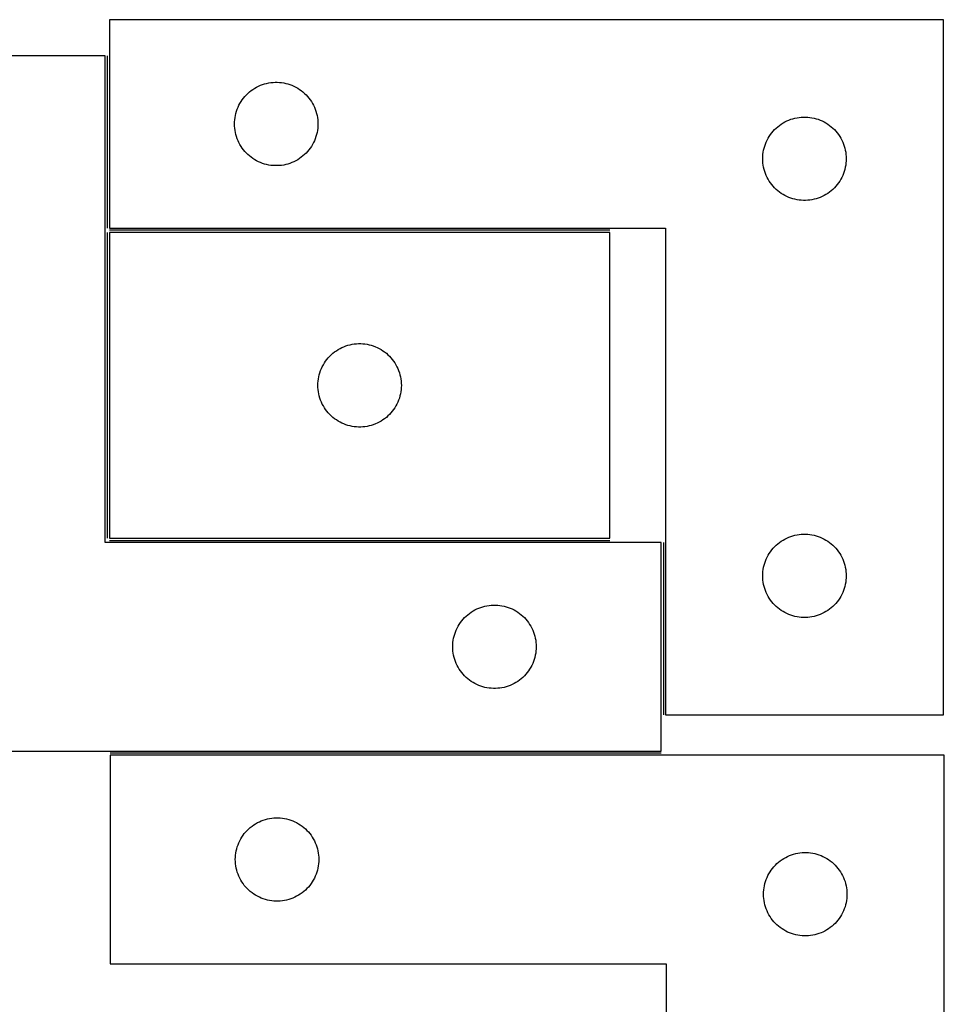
# Model space of a CAD drawing. Header units: millimetres. Extents: x 7 to 1493, y 7 to 2993.
# Tile 11 of 13: x 1161 to 1493, y 2115 to 2469. Entities that reach past the tile are written whole.
import ezdxf

# ---------------------------------------------------------------- set-up
doc = ezdxf.new("R2010")
doc.units = ezdxf.units.MM
doc.layers.add('COMMON', color=5, linetype='CONTINUOUS', true_color=0x0000ff)
doc.layers.add('CUT', color=7, linetype='CONTINUOUS', true_color=0x000000)

msp = doc.modelspace()

# ---------------------------------------------------------------- linework, layer by layer
at = {"layer": 'COMMON'}
for p, q in [((1192.430355, 2455.955352), (1192.430355, 2393.955354)), ((1192.430355, 2392.455353), (1192.430355, 2282.455353)), ((1373.180356, 2393.205354), (1193.180356, 2393.205354)), ((1193.180356, 2281.705352), (1373.180356, 2281.705352)), ((1392.430355, 2280.955352), (1392.430355, 2218.955354)), ((1391.680355, 2205.205352), (1193.47311, 2205.205352))]:
    msp.add_line(p, q, dxfattribs=at)
at = {"layer": 'CUT'}
for p, q in [((1493.180356, 2468.955354), (1193.180356, 2468.955354)), ((1193.180356, 2468.955354), (1193.180356, 2393.955354)), ((1493.180356, 2218.955354), (1493.180356, 2468.955354)), ((1191.680355, 2455.955352), (1091.680355, 2455.955352)), ((1191.680355, 2280.955352), (1191.680355, 2455.955352)), ((1243.571458, 2442.973561), (1244.177142, 2443.452943)), ((1244.177142, 2443.452943), (1244.8067, 2443.900509)), ((1244.8067, 2443.900509), (1245.458464, 2444.315073)), ((1245.458464, 2444.315073), (1246.130705, 2444.695536)), ((1246.130705, 2444.695536), (1246.82164, 2445.040888)), ((1246.82164, 2445.040888), (1247.529438, 2445.350213)), ((1247.529438, 2445.350213), (1248.25222, 2445.622692)), ((1248.25222, 2445.622692), (1248.988072, 2445.857602)), ((1248.988072, 2445.857602), (1249.73504, 2446.05432)), ((1249.73504, 2446.05432), (1250.491145, 2446.212323)), ((1250.491145, 2446.212323), (1251.254381, 2446.331194)), ((1251.254381, 2446.331194), (1252.022724, 2446.410617)), ((1252.022724, 2446.410617), (1252.794137, 2446.450381)), ((1252.794137, 2446.450381), (1253.566575, 2446.450381)), ((1253.566575, 2446.450381), (1254.337988, 2446.410617)), ((1254.337988, 2446.410617), (1255.106331, 2446.331194)), ((1255.106331, 2446.331194), (1255.869567, 2446.212323)), ((1255.869567, 2446.212323), (1256.625672, 2446.05432)), ((1256.625672, 2446.05432), (1257.372641, 2445.857602)), ((1257.372641, 2445.857602), (1258.108492, 2445.622692)), ((1258.108492, 2445.622692), (1258.831274, 2445.350213)), ((1258.831274, 2445.350213), (1259.539072, 2445.040888)), ((1259.539072, 2445.040888), (1260.230007, 2444.695536)), ((1260.230007, 2444.695536), (1260.902248, 2444.315073)), ((1260.902248, 2444.315073), (1261.554012, 2443.900509)), ((1261.554012, 2443.900509), (1262.18357, 2443.452943)), ((1262.18357, 2443.452943), (1262.789254, 2442.973561)), ((1240.523723, 2439.505797), (1240.954931, 2440.14667)), ((1240.954931, 2440.14667), (1241.418559, 2440.764496)), ((1241.418559, 2440.764496), (1241.913377, 2441.357636)), ((1241.913377, 2441.357636), (1242.438073, 2441.924516)), ((1242.438073, 2441.924516), (1242.991256, 2442.463634)), ((1242.991256, 2442.463634), (1243.571458, 2442.973561)), ((1262.789254, 2442.973561), (1263.369456, 2442.463634)), ((1263.369456, 2442.463634), (1263.922639, 2441.924516)), ((1263.922639, 2441.924516), (1264.447335, 2441.357636)), ((1264.447335, 2441.357636), (1264.942153, 2440.764496)), ((1264.942153, 2440.764496), (1265.405781, 2440.14667)), ((1265.405781, 2440.14667), (1265.836989, 2439.505797)), ((1238.890825, 2436.017076), (1239.144604, 2436.746635)), ((1239.144604, 2436.746635), (1239.435603, 2437.462163)), ((1239.435603, 2437.462163), (1239.76305, 2438.161761)), ((1239.76305, 2438.161761), (1240.126077, 2438.843575)), ((1240.126077, 2438.843575), (1240.523723, 2439.505797)), ((1265.836989, 2439.505797), (1266.234635, 2438.843575)), ((1266.234635, 2438.843575), (1266.597662, 2438.161761)), ((1266.597662, 2438.161761), (1266.92511, 2437.462163)), ((1266.92511, 2437.462163), (1267.216108, 2436.746635)), ((1267.216108, 2436.746635), (1267.469887, 2436.017076)), ((1238.200245, 2432.227535), (1238.259858, 2432.997669)), ((1238.259858, 2432.997669), (1238.359038, 2433.763713)), ((1238.359038, 2433.763713), (1238.497521, 2434.523635)), ((1238.497521, 2434.523635), (1238.67494, 2435.275421)), ((1238.67494, 2435.275421), (1238.890825, 2436.017076)), ((1267.469887, 2436.017076), (1267.685772, 2435.275421)), ((1267.685772, 2435.275421), (1267.863191, 2434.523635)), ((1267.863191, 2434.523635), (1268.001675, 2433.763713)), ((1268.001675, 2433.763713), (1268.100854, 2432.997669)), ((1268.100854, 2432.997669), (1268.160467, 2432.227535)), ((1436.82164, 2432.540888), (1437.529438, 2432.850213)), ((1437.529438, 2432.850213), (1438.25222, 2433.122692)), ((1438.25222, 2433.122692), (1438.988072, 2433.357602)), ((1438.988072, 2433.357602), (1439.73504, 2433.55432)), ((1439.73504, 2433.55432), (1440.491145, 2433.712323)), ((1440.491145, 2433.712323), (1441.254381, 2433.831194)), ((1441.254381, 2433.831194), (1442.022724, 2433.910617)), ((1442.022724, 2433.910617), (1442.794137, 2433.950381)), ((1442.794137, 2433.950381), (1443.566575, 2433.950381)), ((1443.566575, 2433.950381), (1444.337988, 2433.910617)), ((1444.337988, 2433.910617), (1445.106331, 2433.831194)), ((1445.106331, 2433.831194), (1445.869567, 2433.712323)), ((1445.869567, 2433.712323), (1446.625672, 2433.55432)), ((1446.625672, 2433.55432), (1447.372641, 2433.357602)), ((1447.372641, 2433.357602), (1448.108492, 2433.122692)), ((1448.108492, 2433.122692), (1448.831274, 2432.850213)), ((1448.831274, 2432.850213), (1449.539072, 2432.540888)), ((1238.180356, 2431.455354), (1238.200245, 2432.227535)), ((1238.200245, 2430.683173), (1238.180356, 2431.455354)), ((1238.259858, 2429.913039), (1238.200245, 2430.683173)), ((1238.359038, 2429.146995), (1238.259858, 2429.913039)), ((1238.497521, 2428.387073), (1238.359038, 2429.146995)), ((1268.001675, 2429.146995), (1267.863191, 2428.387073)), ((1268.100854, 2429.913039), (1268.001675, 2429.146995)), ((1268.160467, 2430.683173), (1268.100854, 2429.913039)), ((1268.160467, 2432.227535), (1268.180356, 2431.455354)), ((1268.180356, 2431.455354), (1268.160467, 2430.683173)), ((1431.913377, 2428.857636), (1432.438073, 2429.424516)), ((1432.438073, 2429.424516), (1432.991256, 2429.963634)), ((1432.991256, 2429.963634), (1433.571458, 2430.473561)), ((1433.571458, 2430.473561), (1434.177142, 2430.952943)), ((1434.177142, 2430.952943), (1434.8067, 2431.400509)), ((1434.8067, 2431.400509), (1435.458464, 2431.815073)), ((1435.458464, 2431.815073), (1436.130705, 2432.195536)), ((1436.130705, 2432.195536), (1436.82164, 2432.540888)), ((1449.539072, 2432.540888), (1450.230007, 2432.195536)), ((1450.230007, 2432.195536), (1450.902248, 2431.815073)), ((1450.902248, 2431.815073), (1451.554012, 2431.400509)), ((1451.554012, 2431.400509), (1452.18357, 2430.952943)), ((1452.18357, 2430.952943), (1452.789254, 2430.473561)), ((1452.789254, 2430.473561), (1453.369456, 2429.963634)), ((1453.369456, 2429.963634), (1453.922639, 2429.424516)), ((1453.922639, 2429.424516), (1454.447335, 2428.857636)), ((1238.67494, 2427.635287), (1238.497521, 2428.387073)), ((1238.890825, 2426.893631), (1238.67494, 2427.635287)), ((1239.144604, 2426.164073), (1238.890825, 2426.893631)), ((1239.435603, 2425.448545), (1239.144604, 2426.164073)), ((1267.216108, 2426.164073), (1266.92511, 2425.448545)), ((1267.469887, 2426.893631), (1267.216108, 2426.164073)), ((1267.685772, 2427.635287), (1267.469887, 2426.893631)), ((1267.863191, 2428.387073), (1267.685772, 2427.635287)), ((1429.435603, 2424.962163), (1429.76305, 2425.661761)), ((1429.76305, 2425.661761), (1430.126077, 2426.343575)), ((1430.126077, 2426.343575), (1430.523723, 2427.005797)), ((1430.523723, 2427.005797), (1430.954931, 2427.64667)), ((1430.954931, 2427.64667), (1431.418559, 2428.264496)), ((1431.418559, 2428.264496), (1431.913377, 2428.857636)), ((1454.447335, 2428.857636), (1454.942153, 2428.264496)), ((1454.942153, 2428.264496), (1455.405781, 2427.64667)), ((1455.405781, 2427.64667), (1455.836989, 2427.005797)), ((1455.836989, 2427.005797), (1456.234635, 2426.343575)), ((1456.234635, 2426.343575), (1456.597662, 2425.661761)), ((1456.597662, 2425.661761), (1456.92511, 2424.962163)), ((1239.76305, 2424.748947), (1239.435603, 2425.448545)), ((1240.126077, 2424.067133), (1239.76305, 2424.748947)), ((1240.523723, 2423.404911), (1240.126077, 2424.067133)), ((1240.954931, 2422.764037), (1240.523723, 2423.404911)), ((1241.418559, 2422.146212), (1240.954931, 2422.764037)), ((1241.913377, 2421.553072), (1241.418559, 2422.146212)), ((1264.942153, 2422.146212), (1264.447335, 2421.553072)), ((1265.405781, 2422.764037), (1264.942153, 2422.146212)), ((1265.836989, 2423.404911), (1265.405781, 2422.764037)), ((1266.234635, 2424.067133), (1265.836989, 2423.404911)), ((1266.597662, 2424.748947), (1266.234635, 2424.067133)), ((1266.92511, 2425.448545), (1266.597662, 2424.748947)), ((1428.359038, 2421.263713), (1428.497521, 2422.023635)), ((1428.497521, 2422.023635), (1428.67494, 2422.775421)), ((1428.67494, 2422.775421), (1428.890825, 2423.517076)), ((1428.890825, 2423.517076), (1429.144604, 2424.246635)), ((1429.144604, 2424.246635), (1429.435603, 2424.962163)), ((1456.92511, 2424.962163), (1457.216108, 2424.246635)), ((1457.216108, 2424.246635), (1457.469887, 2423.517076)), ((1457.469887, 2423.517076), (1457.685772, 2422.775421)), ((1457.685772, 2422.775421), (1457.863191, 2422.023635)), ((1457.863191, 2422.023635), (1458.001675, 2421.263713)), ((1242.438073, 2420.986192), (1241.913377, 2421.553072)), ((1242.991256, 2420.447073), (1242.438073, 2420.986192)), ((1243.571458, 2419.937147), (1242.991256, 2420.447073)), ((1244.177142, 2419.457765), (1243.571458, 2419.937147)), ((1244.8067, 2419.010199), (1244.177142, 2419.457765)), ((1245.458464, 2418.595635), (1244.8067, 2419.010199)), ((1246.130705, 2418.215172), (1245.458464, 2418.595635)), ((1260.902248, 2418.595635), (1260.230007, 2418.215172)), ((1261.554012, 2419.010199), (1260.902248, 2418.595635)), ((1262.18357, 2419.457765), (1261.554012, 2419.010199)), ((1262.789254, 2419.937147), (1262.18357, 2419.457765)), ((1263.369456, 2420.447073), (1262.789254, 2419.937147)), ((1263.922639, 2420.986192), (1263.369456, 2420.447073)), ((1264.447335, 2421.553072), (1263.922639, 2420.986192)), ((1428.180356, 2418.955354), (1428.200245, 2419.727535)), ((1428.200245, 2418.183173), (1428.180356, 2418.955354)), ((1428.200245, 2419.727535), (1428.259858, 2420.497669)), ((1428.259858, 2420.497669), (1428.359038, 2421.263713)), ((1458.001675, 2421.263713), (1458.100854, 2420.497669)), ((1458.100854, 2420.497669), (1458.160467, 2419.727535)), ((1458.160467, 2419.727535), (1458.180356, 2418.955354)), ((1458.180356, 2418.955354), (1458.160467, 2418.183173)), ((1246.82164, 2417.86982), (1246.130705, 2418.215172)), ((1247.529438, 2417.560494), (1246.82164, 2417.86982)), ((1248.25222, 2417.288015), (1247.529438, 2417.560494)), ((1248.988072, 2417.053106), (1248.25222, 2417.288015)), ((1249.73504, 2416.856388), (1248.988072, 2417.053106)), ((1250.491145, 2416.698385), (1249.73504, 2416.856388)), ((1251.254381, 2416.579514), (1250.491145, 2416.698385)), ((1252.022724, 2416.500091), (1251.254381, 2416.579514)), ((1252.794137, 2416.460327), (1252.022724, 2416.500091)), ((1253.566575, 2416.460327), (1252.794137, 2416.460327)), ((1254.337988, 2416.500091), (1253.566575, 2416.460327)), ((1255.106331, 2416.579514), (1254.337988, 2416.500091)), ((1255.869567, 2416.698385), (1255.106331, 2416.579514)), ((1256.625672, 2416.856388), (1255.869567, 2416.698385)), ((1257.372641, 2417.053106), (1256.625672, 2416.856388)), ((1258.108492, 2417.288015), (1257.372641, 2417.053106)), ((1258.831274, 2417.560494), (1258.108492, 2417.288015)), ((1259.539072, 2417.86982), (1258.831274, 2417.560494)), ((1260.230007, 2418.215172), (1259.539072, 2417.86982)), ((1428.259858, 2417.413039), (1428.200245, 2418.183173)), ((1428.359038, 2416.646995), (1428.259858, 2417.413039)), ((1428.497521, 2415.887073), (1428.359038, 2416.646995)), ((1428.67494, 2415.135287), (1428.497521, 2415.887073)), ((1428.890825, 2414.393631), (1428.67494, 2415.135287)), ((1457.685772, 2415.135287), (1457.469887, 2414.393631)), ((1457.863191, 2415.887073), (1457.685772, 2415.135287)), ((1458.001675, 2416.646995), (1457.863191, 2415.887073)), ((1458.100854, 2417.413039), (1458.001675, 2416.646995)), ((1458.160467, 2418.183173), (1458.100854, 2417.413039)), ((1429.144604, 2413.664073), (1428.890825, 2414.393631)), ((1429.435603, 2412.948545), (1429.144604, 2413.664073)), ((1429.76305, 2412.248947), (1429.435603, 2412.948545)), ((1430.126077, 2411.567133), (1429.76305, 2412.248947)), ((1430.523723, 2410.904911), (1430.126077, 2411.567133)), ((1456.234635, 2411.567133), (1455.836989, 2410.904911)), ((1456.597662, 2412.248947), (1456.234635, 2411.567133)), ((1456.92511, 2412.948545), (1456.597662, 2412.248947)), ((1457.216108, 2413.664073), (1456.92511, 2412.948545)), ((1457.469887, 2414.393631), (1457.216108, 2413.664073)), ((1430.954931, 2410.264037), (1430.523723, 2410.904911)), ((1431.418559, 2409.646212), (1430.954931, 2410.264037)), ((1431.913377, 2409.053072), (1431.418559, 2409.646212)), ((1432.438073, 2408.486192), (1431.913377, 2409.053072)), ((1432.991256, 2407.947073), (1432.438073, 2408.486192)), ((1433.571458, 2407.437147), (1432.991256, 2407.947073)), ((1453.369456, 2407.947073), (1452.789254, 2407.437147)), ((1453.922639, 2408.486192), (1453.369456, 2407.947073)), ((1454.447335, 2409.053072), (1453.922639, 2408.486192)), ((1454.942153, 2409.646212), (1454.447335, 2409.053072)), ((1455.405781, 2410.264037), (1454.942153, 2409.646212)), ((1455.836989, 2410.904911), (1455.405781, 2410.264037)), ((1434.177142, 2406.957765), (1433.571458, 2407.437147)), ((1434.8067, 2406.510199), (1434.177142, 2406.957765)), ((1435.458464, 2406.095635), (1434.8067, 2406.510199)), ((1436.130705, 2405.715172), (1435.458464, 2406.095635)), ((1436.82164, 2405.36982), (1436.130705, 2405.715172)), ((1437.529438, 2405.060494), (1436.82164, 2405.36982)), ((1438.25222, 2404.788015), (1437.529438, 2405.060494)), ((1438.988072, 2404.553106), (1438.25222, 2404.788015)), ((1439.73504, 2404.356388), (1438.988072, 2404.553106)), ((1440.491145, 2404.198385), (1439.73504, 2404.356388)), ((1446.625672, 2404.356388), (1445.869567, 2404.198385)), ((1447.372641, 2404.553106), (1446.625672, 2404.356388)), ((1448.108492, 2404.788015), (1447.372641, 2404.553106)), ((1448.831274, 2405.060494), (1448.108492, 2404.788015)), ((1449.539072, 2405.36982), (1448.831274, 2405.060494)), ((1450.230007, 2405.715172), (1449.539072, 2405.36982)), ((1450.902248, 2406.095635), (1450.230007, 2405.715172)), ((1451.554012, 2406.510199), (1450.902248, 2406.095635)), ((1452.18357, 2406.957765), (1451.554012, 2406.510199)), ((1452.789254, 2407.437147), (1452.18357, 2406.957765)), ((1441.254381, 2404.079514), (1440.491145, 2404.198385)), ((1442.022724, 2404.000091), (1441.254381, 2404.079514)), ((1442.794137, 2403.960327), (1442.022724, 2404.000091)), ((1443.566575, 2403.960327), (1442.794137, 2403.960327)), ((1444.337988, 2404.000091), (1443.566575, 2403.960327)), ((1445.106331, 2404.079514), (1444.337988, 2404.000091)), ((1445.869567, 2404.198385), (1445.106331, 2404.079514)), ((1193.180356, 2393.955354), (1393.180356, 2393.955354)), ((1393.180356, 2393.955354), (1393.180356, 2218.955354)), ((1373.180356, 2392.455353), (1193.180356, 2392.455353)), ((1193.180356, 2392.455353), (1193.180356, 2282.455353)), ((1373.180356, 2282.455353), (1373.180356, 2392.455353)), ((1276.82164, 2351.040887), (1277.529438, 2351.350212)), ((1277.529438, 2351.350212), (1278.25222, 2351.622691)), ((1278.25222, 2351.622691), (1278.988072, 2351.857601)), ((1278.988072, 2351.857601), (1279.73504, 2352.054319)), ((1279.73504, 2352.054319), (1280.491145, 2352.212322)), ((1280.491145, 2352.212322), (1281.254381, 2352.331193)), ((1281.254381, 2352.331193), (1282.022724, 2352.410616)), ((1282.022724, 2352.410616), (1282.794137, 2352.45038)), ((1282.794137, 2352.45038), (1283.566575, 2352.45038)), ((1283.566575, 2352.45038), (1284.337988, 2352.410616)), ((1284.337988, 2352.410616), (1285.106331, 2352.331193)), ((1285.106331, 2352.331193), (1285.869567, 2352.212322)), ((1285.869567, 2352.212322), (1286.625672, 2352.054319)), ((1286.625672, 2352.054319), (1287.372641, 2351.857601)), ((1287.372641, 2351.857601), (1288.108492, 2351.622691)), ((1288.108492, 2351.622691), (1288.831274, 2351.350212)), ((1288.831274, 2351.350212), (1289.539072, 2351.040887)), ((1271.913377, 2347.357635), (1272.438073, 2347.924515)), ((1272.438073, 2347.924515), (1272.991256, 2348.463633)), ((1272.991256, 2348.463633), (1273.571458, 2348.97356)), ((1273.571458, 2348.97356), (1274.177142, 2349.452942)), ((1274.177142, 2349.452942), (1274.8067, 2349.900508)), ((1274.8067, 2349.900508), (1275.458464, 2350.315072)), ((1275.458464, 2350.315072), (1276.130705, 2350.695535)), ((1276.130705, 2350.695535), (1276.82164, 2351.040887)), ((1289.539072, 2351.040887), (1290.230007, 2350.695535)), ((1290.230007, 2350.695535), (1290.902248, 2350.315072)), ((1290.902248, 2350.315072), (1291.554012, 2349.900508)), ((1291.554012, 2349.900508), (1292.18357, 2349.452942)), ((1292.18357, 2349.452942), (1292.789254, 2348.97356)), ((1292.789254, 2348.97356), (1293.369456, 2348.463633)), ((1293.369456, 2348.463633), (1293.922639, 2347.924515)), ((1293.922639, 2347.924515), (1294.447335, 2347.357635)), ((1269.435603, 2343.462162), (1269.76305, 2344.16176)), ((1269.76305, 2344.16176), (1270.126077, 2344.843574)), ((1270.126077, 2344.843574), (1270.523723, 2345.505796)), ((1270.523723, 2345.505796), (1270.954931, 2346.146669)), ((1270.954931, 2346.146669), (1271.418559, 2346.764495)), ((1271.418559, 2346.764495), (1271.913377, 2347.357635)), ((1294.447335, 2347.357635), (1294.942153, 2346.764495)), ((1294.942153, 2346.764495), (1295.405781, 2346.146669)), ((1295.405781, 2346.146669), (1295.836989, 2345.505796)), ((1295.836989, 2345.505796), (1296.234635, 2344.843574)), ((1296.234635, 2344.843574), (1296.597662, 2344.16176)), ((1296.597662, 2344.16176), (1296.92511, 2343.462162)), ((1268.359038, 2339.763712), (1268.497521, 2340.523634)), ((1268.497521, 2340.523634), (1268.67494, 2341.27542)), ((1268.67494, 2341.27542), (1268.890825, 2342.017075)), ((1268.890825, 2342.017075), (1269.144604, 2342.746634)), ((1269.144604, 2342.746634), (1269.435603, 2343.462162)), ((1296.92511, 2343.462162), (1297.216108, 2342.746634)), ((1297.216108, 2342.746634), (1297.469887, 2342.017075)), ((1297.469887, 2342.017075), (1297.685772, 2341.27542)), ((1297.685772, 2341.27542), (1297.863191, 2340.523634)), ((1297.863191, 2340.523634), (1298.001675, 2339.763712)), ((1268.180356, 2337.455353), (1268.200245, 2338.227534)), ((1268.200245, 2336.683172), (1268.180356, 2337.455353)), ((1268.200245, 2338.227534), (1268.259858, 2338.997668)), ((1268.259858, 2338.997668), (1268.359038, 2339.763712)), ((1298.001675, 2339.763712), (1298.100854, 2338.997668)), ((1298.100854, 2338.997668), (1298.160467, 2338.227534)), ((1298.160467, 2338.227534), (1298.180356, 2337.455353)), ((1298.180356, 2337.455353), (1298.160467, 2336.683172)), ((1268.259858, 2335.913038), (1268.200245, 2336.683172)), ((1268.359038, 2335.146994), (1268.259858, 2335.913038)), ((1268.497521, 2334.387072), (1268.359038, 2335.146994)), ((1268.67494, 2333.635286), (1268.497521, 2334.387072)), ((1268.890825, 2332.89363), (1268.67494, 2333.635286)), ((1297.685772, 2333.635286), (1297.469887, 2332.89363)), ((1297.863191, 2334.387072), (1297.685772, 2333.635286)), ((1298.001675, 2335.146994), (1297.863191, 2334.387072)), ((1298.100854, 2335.913038), (1298.001675, 2335.146994)), ((1298.160467, 2336.683172), (1298.100854, 2335.913038)), ((1269.144604, 2332.164072), (1268.890825, 2332.89363)), ((1269.435603, 2331.448544), (1269.144604, 2332.164072)), ((1269.76305, 2330.748946), (1269.435603, 2331.448544)), ((1270.126077, 2330.067132), (1269.76305, 2330.748946)), ((1270.523723, 2329.40491), (1270.126077, 2330.067132)), ((1296.234635, 2330.067132), (1295.836989, 2329.40491)), ((1296.597662, 2330.748946), (1296.234635, 2330.067132)), ((1296.92511, 2331.448544), (1296.597662, 2330.748946)), ((1297.216108, 2332.164072), (1296.92511, 2331.448544)), ((1297.469887, 2332.89363), (1297.216108, 2332.164072)), ((1270.954931, 2328.764036), (1270.523723, 2329.40491)), ((1271.418559, 2328.146211), (1270.954931, 2328.764036)), ((1271.913377, 2327.553071), (1271.418559, 2328.146211)), ((1272.438073, 2326.986191), (1271.913377, 2327.553071)), ((1272.991256, 2326.447072), (1272.438073, 2326.986191)), ((1273.571458, 2325.937146), (1272.991256, 2326.447072)), ((1293.369456, 2326.447072), (1292.789254, 2325.937146)), ((1293.922639, 2326.986191), (1293.369456, 2326.447072)), ((1294.447335, 2327.553071), (1293.922639, 2326.986191)), ((1294.942153, 2328.146211), (1294.447335, 2327.553071)), ((1295.405781, 2328.764036), (1294.942153, 2328.146211)), ((1295.836989, 2329.40491), (1295.405781, 2328.764036)), ((1274.177142, 2325.457764), (1273.571458, 2325.937146)), ((1274.8067, 2325.010198), (1274.177142, 2325.457764)), ((1275.458464, 2324.595634), (1274.8067, 2325.010198)), ((1276.130705, 2324.215171), (1275.458464, 2324.595634)), ((1276.82164, 2323.869819), (1276.130705, 2324.215171)), ((1277.529438, 2323.560493), (1276.82164, 2323.869819)), ((1278.25222, 2323.288014), (1277.529438, 2323.560493)), ((1278.988072, 2323.053105), (1278.25222, 2323.288014)), ((1279.73504, 2322.856387), (1278.988072, 2323.053105)), ((1280.491145, 2322.698384), (1279.73504, 2322.856387)), ((1286.625672, 2322.856387), (1285.869567, 2322.698384)), ((1287.372641, 2323.053105), (1286.625672, 2322.856387)), ((1288.108492, 2323.288014), (1287.372641, 2323.053105)), ((1288.831274, 2323.560493), (1288.108492, 2323.288014)), ((1289.539072, 2323.869819), (1288.831274, 2323.560493)), ((1290.230007, 2324.215171), (1289.539072, 2323.869819)), ((1290.902248, 2324.595634), (1290.230007, 2324.215171)), ((1291.554012, 2325.010198), (1290.902248, 2324.595634)), ((1292.18357, 2325.457764), (1291.554012, 2325.010198)), ((1292.789254, 2325.937146), (1292.18357, 2325.457764)), ((1281.254381, 2322.579513), (1280.491145, 2322.698384)), ((1282.022724, 2322.50009), (1281.254381, 2322.579513)), ((1282.794137, 2322.460326), (1282.022724, 2322.50009)), ((1283.566575, 2322.460326), (1282.794137, 2322.460326)), ((1284.337988, 2322.50009), (1283.566575, 2322.460326)), ((1285.106331, 2322.579513), (1284.337988, 2322.50009)), ((1285.869567, 2322.698384), (1285.106331, 2322.579513)), ((1441.254381, 2283.831194), (1442.022724, 2283.910617)), ((1442.022724, 2283.910617), (1442.794137, 2283.950381)), ((1442.794137, 2283.950381), (1443.566575, 2283.950381)), ((1443.566575, 2283.950381), (1444.337988, 2283.910617)), ((1444.337988, 2283.910617), (1445.106331, 2283.831194)), ((1391.680355, 2280.955352), (1191.680355, 2280.955352)), ((1193.180356, 2282.455353), (1373.180356, 2282.455353)), ((1391.680355, 2205.955352), (1391.680355, 2280.955352)), ((1432.991256, 2279.963634), (1433.571458, 2280.473561)), ((1433.571458, 2280.473561), (1434.177142, 2280.952943)), ((1434.177142, 2280.952943), (1434.8067, 2281.400509)), ((1434.8067, 2281.400509), (1435.458464, 2281.815073)), ((1435.458464, 2281.815073), (1436.130705, 2282.195536)), ((1436.130705, 2282.195536), (1436.82164, 2282.540888)), ((1436.82164, 2282.540888), (1437.529438, 2282.850213)), ((1437.529438, 2282.850213), (1438.25222, 2283.122692)), ((1438.25222, 2283.122692), (1438.988072, 2283.357602)), ((1438.988072, 2283.357602), (1439.73504, 2283.55432)), ((1439.73504, 2283.55432), (1440.491145, 2283.712323)), ((1440.491145, 2283.712323), (1441.254381, 2283.831194)), ((1445.106331, 2283.831194), (1445.869567, 2283.712323)), ((1445.869567, 2283.712323), (1446.625672, 2283.55432)), ((1446.625672, 2283.55432), (1447.372641, 2283.357602)), ((1447.372641, 2283.357602), (1448.108492, 2283.122692)), ((1448.108492, 2283.122692), (1448.831274, 2282.850213)), ((1448.831274, 2282.850213), (1449.539072, 2282.540888)), ((1449.539072, 2282.540888), (1450.230007, 2282.195536)), ((1450.230007, 2282.195536), (1450.902248, 2281.815073)), ((1450.902248, 2281.815073), (1451.554012, 2281.400509)), ((1451.554012, 2281.400509), (1452.18357, 2280.952943)), ((1452.18357, 2280.952943), (1452.789254, 2280.473561)), ((1452.789254, 2280.473561), (1453.369456, 2279.963634)), ((1430.126077, 2276.343575), (1430.523723, 2277.005797)), ((1430.523723, 2277.005797), (1430.954931, 2277.64667)), ((1430.954931, 2277.64667), (1431.418559, 2278.264496)), ((1431.418559, 2278.264496), (1431.913377, 2278.857636)), ((1431.913377, 2278.857636), (1432.438073, 2279.424516)), ((1432.438073, 2279.424516), (1432.991256, 2279.963634)), ((1453.369456, 2279.963634), (1453.922639, 2279.424516)), ((1453.922639, 2279.424516), (1454.447335, 2278.857636)), ((1454.447335, 2278.857636), (1454.942153, 2278.264496)), ((1454.942153, 2278.264496), (1455.405781, 2277.64667)), ((1455.405781, 2277.64667), (1455.836989, 2277.005797)), ((1455.836989, 2277.005797), (1456.234635, 2276.343575)), ((1428.67494, 2272.775421), (1428.890825, 2273.517076)), ((1428.890825, 2273.517076), (1429.144604, 2274.246635)), ((1429.144604, 2274.246635), (1429.435603, 2274.962163)), ((1429.435603, 2274.962163), (1429.76305, 2275.661761)), ((1429.76305, 2275.661761), (1430.126077, 2276.343575)), ((1456.234635, 2276.343575), (1456.597662, 2275.661761)), ((1456.597662, 2275.661761), (1456.92511, 2274.962163)), ((1456.92511, 2274.962163), (1457.216108, 2274.246635)), ((1457.216108, 2274.246635), (1457.469887, 2273.517076)), ((1457.469887, 2273.517076), (1457.685772, 2272.775421)), ((1428.180356, 2268.955354), (1428.200245, 2269.727535)), ((1428.200245, 2269.727535), (1428.259858, 2270.497669)), ((1428.259858, 2270.497669), (1428.359038, 2271.263713)), ((1428.359038, 2271.263713), (1428.497521, 2272.023635)), ((1428.497521, 2272.023635), (1428.67494, 2272.775421)), ((1457.685772, 2272.775421), (1457.863191, 2272.023635)), ((1457.863191, 2272.023635), (1458.001675, 2271.263713)), ((1458.001675, 2271.263713), (1458.100854, 2270.497669)), ((1458.100854, 2270.497669), (1458.160467, 2269.727535)), ((1458.160467, 2269.727535), (1458.180356, 2268.955354)), ((1428.200245, 2268.183173), (1428.180356, 2268.955354)), ((1428.259858, 2267.413039), (1428.200245, 2268.183173)), ((1428.359038, 2266.646995), (1428.259858, 2267.413039)), ((1428.497521, 2265.887073), (1428.359038, 2266.646995)), ((1458.001675, 2266.646995), (1457.863191, 2265.887073)), ((1458.100854, 2267.413039), (1458.001675, 2266.646995)), ((1458.160467, 2268.183173), (1458.100854, 2267.413039)), ((1458.180356, 2268.955354), (1458.160467, 2268.183173)), ((1428.67494, 2265.135287), (1428.497521, 2265.887073)), ((1428.890825, 2264.393631), (1428.67494, 2265.135287)), ((1429.144604, 2263.664073), (1428.890825, 2264.393631)), ((1429.435603, 2262.948545), (1429.144604, 2263.664073)), ((1429.76305, 2262.248947), (1429.435603, 2262.948545)), ((1456.92511, 2262.948545), (1456.597662, 2262.248947)), ((1457.216108, 2263.664073), (1456.92511, 2262.948545)), ((1457.469887, 2264.393631), (1457.216108, 2263.664073)), ((1457.685772, 2265.135287), (1457.469887, 2264.393631)), ((1457.863191, 2265.887073), (1457.685772, 2265.135287)), ((1430.126077, 2261.567133), (1429.76305, 2262.248947)), ((1430.523723, 2260.904911), (1430.126077, 2261.567133)), ((1430.954931, 2260.264037), (1430.523723, 2260.904911)), ((1431.418559, 2259.646212), (1430.954931, 2260.264037)), ((1431.913377, 2259.053072), (1431.418559, 2259.646212)), ((1454.942153, 2259.646212), (1454.447335, 2259.053072)), ((1455.405781, 2260.264037), (1454.942153, 2259.646212)), ((1455.836989, 2260.904911), (1455.405781, 2260.264037)), ((1456.234635, 2261.567133), (1455.836989, 2260.904911)), ((1456.597662, 2262.248947), (1456.234635, 2261.567133)), ((1322.677141, 2255.452941), (1323.306699, 2255.900507)), ((1323.306699, 2255.900507), (1323.958463, 2256.315071)), ((1323.958463, 2256.315071), (1324.630704, 2256.695534)), ((1324.630704, 2256.695534), (1325.321639, 2257.040886)), ((1325.321639, 2257.040886), (1326.029437, 2257.350211)), ((1326.029437, 2257.350211), (1326.752219, 2257.62269)), ((1326.752219, 2257.62269), (1327.488071, 2257.8576)), ((1327.488071, 2257.8576), (1328.235039, 2258.054318)), ((1328.235039, 2258.054318), (1328.991144, 2258.212321)), ((1328.991144, 2258.212321), (1329.75438, 2258.331192)), ((1329.75438, 2258.331192), (1330.522723, 2258.410615)), ((1330.522723, 2258.410615), (1331.294136, 2258.450379)), ((1331.294136, 2258.450379), (1332.066574, 2258.450379)), ((1332.066574, 2258.450379), (1332.837987, 2258.410615)), ((1332.837987, 2258.410615), (1333.60633, 2258.331192)), ((1333.60633, 2258.331192), (1334.369566, 2258.212321)), ((1334.369566, 2258.212321), (1335.125671, 2258.054318)), ((1335.125671, 2258.054318), (1335.87264, 2257.8576)), ((1335.87264, 2257.8576), (1336.608491, 2257.62269)), ((1336.608491, 2257.62269), (1337.331273, 2257.350211)), ((1337.331273, 2257.350211), (1338.039071, 2257.040886)), ((1338.039071, 2257.040886), (1338.730006, 2256.695534)), ((1338.730006, 2256.695534), (1339.402247, 2256.315071)), ((1339.402247, 2256.315071), (1340.054011, 2255.900507)), ((1340.054011, 2255.900507), (1340.683569, 2255.452941)), ((1432.438073, 2258.486192), (1431.913377, 2259.053072)), ((1432.991256, 2257.947073), (1432.438073, 2258.486192)), ((1433.571458, 2257.437147), (1432.991256, 2257.947073)), ((1434.177142, 2256.957765), (1433.571458, 2257.437147)), ((1434.8067, 2256.510199), (1434.177142, 2256.957765)), ((1435.458464, 2256.095635), (1434.8067, 2256.510199)), ((1436.130705, 2255.715172), (1435.458464, 2256.095635)), ((1436.82164, 2255.36982), (1436.130705, 2255.715172)), ((1450.230007, 2255.715172), (1449.539072, 2255.36982)), ((1450.902248, 2256.095635), (1450.230007, 2255.715172)), ((1451.554012, 2256.510199), (1450.902248, 2256.095635)), ((1452.18357, 2256.957765), (1451.554012, 2256.510199)), ((1452.789254, 2257.437147), (1452.18357, 2256.957765)), ((1453.369456, 2257.947073), (1452.789254, 2257.437147)), ((1453.922639, 2258.486192), (1453.369456, 2257.947073)), ((1454.447335, 2259.053072), (1453.922639, 2258.486192)), ((1319.023722, 2251.505795), (1319.45493, 2252.146668)), ((1319.45493, 2252.146668), (1319.918558, 2252.764494)), ((1319.918558, 2252.764494), (1320.413376, 2253.357634)), ((1320.413376, 2253.357634), (1320.938072, 2253.924514)), ((1320.938072, 2253.924514), (1321.491255, 2254.463632)), ((1321.491255, 2254.463632), (1322.071457, 2254.973559)), ((1322.071457, 2254.973559), (1322.677141, 2255.452941)), ((1340.683569, 2255.452941), (1341.289253, 2254.973559)), ((1341.289253, 2254.973559), (1341.869455, 2254.463632)), ((1341.869455, 2254.463632), (1342.422638, 2253.924514)), ((1342.422638, 2253.924514), (1342.947334, 2253.357634)), ((1342.947334, 2253.357634), (1343.442152, 2252.764494)), ((1343.442152, 2252.764494), (1343.90578, 2252.146668)), ((1343.90578, 2252.146668), (1344.336988, 2251.505795)), ((1437.529438, 2255.060494), (1436.82164, 2255.36982)), ((1438.25222, 2254.788015), (1437.529438, 2255.060494)), ((1438.988072, 2254.553106), (1438.25222, 2254.788015)), ((1439.73504, 2254.356388), (1438.988072, 2254.553106)), ((1440.491145, 2254.198385), (1439.73504, 2254.356388)), ((1441.254381, 2254.079514), (1440.491145, 2254.198385)), ((1442.022724, 2254.000091), (1441.254381, 2254.079514)), ((1442.794137, 2253.960327), (1442.022724, 2254.000091)), ((1443.566575, 2253.960327), (1442.794137, 2253.960327)), ((1444.337988, 2254.000091), (1443.566575, 2253.960327)), ((1445.106331, 2254.079514), (1444.337988, 2254.000091)), ((1445.869567, 2254.198385), (1445.106331, 2254.079514)), ((1446.625672, 2254.356388), (1445.869567, 2254.198385)), ((1447.372641, 2254.553106), (1446.625672, 2254.356388)), ((1448.108492, 2254.788015), (1447.372641, 2254.553106)), ((1448.831274, 2255.060494), (1448.108492, 2254.788015)), ((1449.539072, 2255.36982), (1448.831274, 2255.060494)), ((1317.390824, 2248.017074), (1317.644603, 2248.746633)), ((1317.644603, 2248.746633), (1317.935602, 2249.462161)), ((1317.935602, 2249.462161), (1318.263049, 2250.161759)), ((1318.263049, 2250.161759), (1318.626076, 2250.843573)), ((1318.626076, 2250.843573), (1319.023722, 2251.505795)), ((1344.336988, 2251.505795), (1344.734634, 2250.843573)), ((1344.734634, 2250.843573), (1345.097661, 2250.161759)), ((1345.097661, 2250.161759), (1345.425109, 2249.462161)), ((1345.425109, 2249.462161), (1345.716107, 2248.746633)), ((1345.716107, 2248.746633), (1345.969886, 2248.017074)), ((1316.700244, 2244.227533), (1316.759857, 2244.997667)), ((1316.759857, 2244.997667), (1316.859037, 2245.763711)), ((1316.859037, 2245.763711), (1316.99752, 2246.523633)), ((1316.99752, 2246.523633), (1317.174939, 2247.275419)), ((1317.174939, 2247.275419), (1317.390824, 2248.017074)), ((1345.969886, 2248.017074), (1346.185771, 2247.275419)), ((1346.185771, 2247.275419), (1346.36319, 2246.523633)), ((1346.36319, 2246.523633), (1346.501674, 2245.763711)), ((1346.501674, 2245.763711), (1346.600853, 2244.997667)), ((1346.600853, 2244.997667), (1346.660466, 2244.227533)), ((1316.680355, 2243.455352), (1316.700244, 2244.227533)), ((1316.700244, 2242.683171), (1316.680355, 2243.455352)), ((1316.759857, 2241.913037), (1316.700244, 2242.683171)), ((1316.859037, 2241.146993), (1316.759857, 2241.913037)), ((1346.600853, 2241.913037), (1346.501674, 2241.146993)), ((1346.660466, 2242.683171), (1346.600853, 2241.913037)), ((1346.660466, 2244.227533), (1346.680355, 2243.455352)), ((1346.680355, 2243.455352), (1346.660466, 2242.683171)), ((1316.99752, 2240.387071), (1316.859037, 2241.146993)), ((1317.174939, 2239.635285), (1316.99752, 2240.387071)), ((1317.390824, 2238.893629), (1317.174939, 2239.635285)), ((1317.644603, 2238.164071), (1317.390824, 2238.893629)), ((1317.935602, 2237.448543), (1317.644603, 2238.164071)), ((1345.716107, 2238.164071), (1345.425109, 2237.448543)), ((1345.969886, 2238.893629), (1345.716107, 2238.164071)), ((1346.185771, 2239.635285), (1345.969886, 2238.893629)), ((1346.36319, 2240.387071), (1346.185771, 2239.635285)), ((1346.501674, 2241.146993), (1346.36319, 2240.387071)), ((1318.263049, 2236.748945), (1317.935602, 2237.448543)), ((1318.626076, 2236.067131), (1318.263049, 2236.748945)), ((1319.023722, 2235.404909), (1318.626076, 2236.067131)), ((1319.45493, 2234.764035), (1319.023722, 2235.404909)), ((1319.918558, 2234.14621), (1319.45493, 2234.764035)), ((1343.90578, 2234.764035), (1343.442152, 2234.14621)), ((1344.336988, 2235.404909), (1343.90578, 2234.764035)), ((1344.734634, 2236.067131), (1344.336988, 2235.404909)), ((1345.097661, 2236.748945), (1344.734634, 2236.067131)), ((1345.425109, 2237.448543), (1345.097661, 2236.748945)), ((1320.413376, 2233.55307), (1319.918558, 2234.14621)), ((1320.938072, 2232.98619), (1320.413376, 2233.55307)), ((1321.491255, 2232.447071), (1320.938072, 2232.98619)), ((1322.071457, 2231.937145), (1321.491255, 2232.447071)), ((1322.677141, 2231.457763), (1322.071457, 2231.937145)), ((1323.306699, 2231.010197), (1322.677141, 2231.457763)), ((1323.958463, 2230.595633), (1323.306699, 2231.010197)), ((1340.054011, 2231.010197), (1339.402247, 2230.595633)), ((1340.683569, 2231.457763), (1340.054011, 2231.010197)), ((1341.289253, 2231.937145), (1340.683569, 2231.457763)), ((1341.869455, 2232.447071), (1341.289253, 2231.937145)), ((1342.422638, 2232.98619), (1341.869455, 2232.447071)), ((1342.947334, 2233.55307), (1342.422638, 2232.98619)), ((1343.442152, 2234.14621), (1342.947334, 2233.55307)), ((1324.630704, 2230.21517), (1323.958463, 2230.595633)), ((1325.321639, 2229.869818), (1324.630704, 2230.21517)), ((1326.029437, 2229.560492), (1325.321639, 2229.869818)), ((1326.752219, 2229.288013), (1326.029437, 2229.560492)), ((1327.488071, 2229.053104), (1326.752219, 2229.288013)), ((1328.235039, 2228.856386), (1327.488071, 2229.053104)), ((1328.991144, 2228.698383), (1328.235039, 2228.856386)), ((1329.75438, 2228.579512), (1328.991144, 2228.698383)), ((1330.522723, 2228.500089), (1329.75438, 2228.579512)), ((1331.294136, 2228.460325), (1330.522723, 2228.500089)), ((1332.066574, 2228.460325), (1331.294136, 2228.460325)), ((1332.837987, 2228.500089), (1332.066574, 2228.460325)), ((1333.60633, 2228.579512), (1332.837987, 2228.500089)), ((1334.369566, 2228.698383), (1333.60633, 2228.579512)), ((1335.125671, 2228.856386), (1334.369566, 2228.698383)), ((1335.87264, 2229.053104), (1335.125671, 2228.856386)), ((1336.608491, 2229.288013), (1335.87264, 2229.053104)), ((1337.331273, 2229.560492), (1336.608491, 2229.288013)), ((1338.039071, 2229.869818), (1337.331273, 2229.560492)), ((1338.730006, 2230.21517), (1338.039071, 2229.869818)), ((1339.402247, 2230.595633), (1338.730006, 2230.21517)), ((1393.180356, 2218.955354), (1493.180356, 2218.955354)), ((1091.680355, 2205.955352), (1391.680355, 2205.955352)), ((1493.47311, 2204.455351), (1193.47311, 2204.455351)), ((1193.47311, 2204.455351), (1193.47311, 2129.455351)), ((1493.47311, 1954.455351), (1493.47311, 2204.455351)), ((1248.544974, 2181.122689), (1249.280825, 2181.357599)), ((1249.280825, 2181.357599), (1250.027793, 2181.554317)), ((1250.027793, 2181.554317), (1250.783898, 2181.71232)), ((1250.783898, 2181.71232), (1251.547134, 2181.831191)), ((1251.547134, 2181.831191), (1252.315478, 2181.910614)), ((1252.315478, 2181.910614), (1253.086891, 2181.950378)), ((1253.086891, 2181.950378), (1253.859328, 2181.950378)), ((1253.859328, 2181.950378), (1254.630742, 2181.910614)), ((1254.630742, 2181.910614), (1255.399085, 2181.831191)), ((1255.399085, 2181.831191), (1256.162321, 2181.71232)), ((1256.162321, 2181.71232), (1256.918426, 2181.554317)), ((1256.918426, 2181.554317), (1257.665394, 2181.357599)), ((1257.665394, 2181.357599), (1258.401245, 2181.122689)), ((1242.730827, 2177.424513), (1243.284009, 2177.963631)), ((1243.284009, 2177.963631), (1243.864212, 2178.473558)), ((1243.864212, 2178.473558), (1244.469895, 2178.95294)), ((1244.469895, 2178.95294), (1245.099454, 2179.400506)), ((1245.099454, 2179.400506), (1245.751218, 2179.81507)), ((1245.751218, 2179.81507), (1246.423458, 2180.195533)), ((1246.423458, 2180.195533), (1247.114394, 2180.540885)), ((1247.114394, 2180.540885), (1247.822191, 2180.85021)), ((1247.822191, 2180.85021), (1248.544974, 2181.122689)), ((1258.401245, 2181.122689), (1259.124028, 2180.85021)), ((1259.124028, 2180.85021), (1259.831825, 2180.540885)), ((1259.831825, 2180.540885), (1260.522761, 2180.195533)), ((1260.522761, 2180.195533), (1261.195002, 2179.81507)), ((1261.195002, 2179.81507), (1261.846765, 2179.400506)), ((1261.846765, 2179.400506), (1262.476324, 2178.95294)), ((1262.476324, 2178.95294), (1263.082007, 2178.473558)), ((1263.082007, 2178.473558), (1263.66221, 2177.963631)), ((1263.66221, 2177.963631), (1264.215392, 2177.424513)), ((1240.055803, 2173.661758), (1240.418831, 2174.343572)), ((1240.418831, 2174.343572), (1240.816476, 2175.005794)), ((1240.816476, 2175.005794), (1241.247685, 2175.646667)), ((1241.247685, 2175.646667), (1241.711312, 2176.264493)), ((1241.711312, 2176.264493), (1242.206131, 2176.857633)), ((1242.206131, 2176.857633), (1242.730827, 2177.424513)), ((1264.215392, 2177.424513), (1264.740089, 2176.857633)), ((1264.740089, 2176.857633), (1265.234907, 2176.264493)), ((1265.234907, 2176.264493), (1265.698535, 2175.646667)), ((1265.698535, 2175.646667), (1266.129743, 2175.005794)), ((1266.129743, 2175.005794), (1266.527388, 2174.343572)), ((1266.527388, 2174.343572), (1266.890416, 2173.661758)), ((1238.790274, 2170.023632), (1238.967694, 2170.775418)), ((1238.967694, 2170.775418), (1239.183579, 2171.517073)), ((1239.183579, 2171.517073), (1239.437357, 2172.246632)), ((1239.437357, 2172.246632), (1239.728356, 2172.96216)), ((1239.728356, 2172.96216), (1240.055803, 2173.661758)), ((1266.890416, 2173.661758), (1267.217863, 2172.96216)), ((1267.217863, 2172.96216), (1267.508862, 2172.246632)), ((1267.508862, 2172.246632), (1267.76264, 2171.517073)), ((1267.76264, 2171.517073), (1267.978525, 2170.775418)), ((1267.978525, 2170.775418), (1268.155945, 2170.023632)), ((1238.47311, 2166.955351), (1238.492998, 2167.727532)), ((1238.492998, 2167.727532), (1238.552611, 2168.497666)), ((1238.552611, 2168.497666), (1238.651791, 2169.26371)), ((1238.651791, 2169.26371), (1238.790274, 2170.023632)), ((1268.155945, 2170.023632), (1268.294428, 2169.26371)), ((1268.294428, 2169.26371), (1268.393608, 2168.497666)), ((1268.393608, 2168.497666), (1268.453221, 2167.727532)), ((1268.453221, 2167.727532), (1268.47311, 2166.955351)), ((1435.099454, 2166.900506), (1435.751218, 2167.31507)), ((1435.751218, 2167.31507), (1436.423458, 2167.695533)), ((1436.423458, 2167.695533), (1437.114394, 2168.040885)), ((1437.114394, 2168.040885), (1437.822191, 2168.35021)), ((1437.822191, 2168.35021), (1438.544974, 2168.622689)), ((1438.544974, 2168.622689), (1439.280825, 2168.857599)), ((1439.280825, 2168.857599), (1440.027793, 2169.054317)), ((1440.027793, 2169.054317), (1440.783898, 2169.21232)), ((1440.783898, 2169.21232), (1441.547134, 2169.331191)), ((1441.547134, 2169.331191), (1442.315478, 2169.410614)), ((1442.315478, 2169.410614), (1443.086891, 2169.450378)), ((1443.086891, 2169.450378), (1443.859328, 2169.450378)), ((1443.859328, 2169.450378), (1444.630742, 2169.410614)), ((1444.630742, 2169.410614), (1445.399085, 2169.331191)), ((1445.399085, 2169.331191), (1446.162321, 2169.21232)), ((1446.162321, 2169.21232), (1446.918426, 2169.054317)), ((1446.918426, 2169.054317), (1447.665394, 2168.857599)), ((1447.665394, 2168.857599), (1448.401245, 2168.622689)), ((1448.401245, 2168.622689), (1449.124028, 2168.35021)), ((1449.124028, 2168.35021), (1449.831825, 2168.040885)), ((1449.831825, 2168.040885), (1450.522761, 2167.695533)), ((1450.522761, 2167.695533), (1451.195002, 2167.31507)), ((1451.195002, 2167.31507), (1451.846765, 2166.900506)), ((1238.492998, 2166.18317), (1238.47311, 2166.955351)), ((1238.552611, 2165.413036), (1238.492998, 2166.18317)), ((1238.651791, 2164.646992), (1238.552611, 2165.413036)), ((1238.790274, 2163.88707), (1238.651791, 2164.646992)), ((1238.967694, 2163.135284), (1238.790274, 2163.88707)), ((1268.155945, 2163.88707), (1267.978525, 2163.135284)), ((1268.294428, 2164.646992), (1268.155945, 2163.88707)), ((1268.393608, 2165.413036), (1268.294428, 2164.646992)), ((1268.453221, 2166.18317), (1268.393608, 2165.413036)), ((1268.47311, 2166.955351), (1268.453221, 2166.18317)), ((1431.247685, 2163.146667), (1431.711312, 2163.764493)), ((1431.711312, 2163.764493), (1432.206131, 2164.357633)), ((1432.206131, 2164.357633), (1432.730827, 2164.924513)), ((1432.730827, 2164.924513), (1433.284009, 2165.463631)), ((1433.284009, 2165.463631), (1433.864212, 2165.973558)), ((1433.864212, 2165.973558), (1434.469895, 2166.45294)), ((1434.469895, 2166.45294), (1435.099454, 2166.900506)), ((1451.846765, 2166.900506), (1452.476324, 2166.45294)), ((1452.476324, 2166.45294), (1453.082007, 2165.973558)), ((1453.082007, 2165.973558), (1453.66221, 2165.463631)), ((1453.66221, 2165.463631), (1454.215392, 2164.924513)), ((1454.215392, 2164.924513), (1454.740089, 2164.357633)), ((1454.740089, 2164.357633), (1455.234907, 2163.764493)), ((1455.234907, 2163.764493), (1455.698535, 2163.146667)), ((1239.183579, 2162.393628), (1238.967694, 2163.135284)), ((1239.437357, 2161.66407), (1239.183579, 2162.393628)), ((1239.728356, 2160.948542), (1239.437357, 2161.66407)), ((1240.055803, 2160.248944), (1239.728356, 2160.948542)), ((1240.418831, 2159.56713), (1240.055803, 2160.248944)), ((1266.890416, 2160.248944), (1266.527388, 2159.56713)), ((1267.217863, 2160.948542), (1266.890416, 2160.248944)), ((1267.508862, 2161.66407), (1267.217863, 2160.948542)), ((1267.76264, 2162.393628), (1267.508862, 2161.66407)), ((1267.978525, 2163.135284), (1267.76264, 2162.393628)), ((1429.437357, 2159.746632), (1429.728356, 2160.46216)), ((1429.728356, 2160.46216), (1430.055803, 2161.161758)), ((1430.055803, 2161.161758), (1430.418831, 2161.843572)), ((1430.418831, 2161.843572), (1430.816476, 2162.505794)), ((1430.816476, 2162.505794), (1431.247685, 2163.146667)), ((1455.698535, 2163.146667), (1456.129743, 2162.505794)), ((1456.129743, 2162.505794), (1456.527388, 2161.843572)), ((1456.527388, 2161.843572), (1456.890416, 2161.161758)), ((1456.890416, 2161.161758), (1457.217863, 2160.46216)), ((1457.217863, 2160.46216), (1457.508862, 2159.746632)), ((1240.816476, 2158.904908), (1240.418831, 2159.56713)), ((1241.247685, 2158.264034), (1240.816476, 2158.904908)), ((1241.711312, 2157.646209), (1241.247685, 2158.264034)), ((1242.206131, 2157.053069), (1241.711312, 2157.646209)), ((1242.730827, 2156.486189), (1242.206131, 2157.053069)), ((1243.284009, 2155.94707), (1242.730827, 2156.486189)), ((1264.215392, 2156.486189), (1263.66221, 2155.94707)), ((1264.740089, 2157.053069), (1264.215392, 2156.486189)), ((1265.234907, 2157.646209), (1264.740089, 2157.053069)), ((1265.698535, 2158.264034), (1265.234907, 2157.646209)), ((1266.129743, 2158.904908), (1265.698535, 2158.264034)), ((1266.527388, 2159.56713), (1266.129743, 2158.904908)), ((1428.552611, 2155.997666), (1428.651791, 2156.76371)), ((1428.651791, 2156.76371), (1428.790274, 2157.523632)), ((1428.790274, 2157.523632), (1428.967694, 2158.275418)), ((1428.967694, 2158.275418), (1429.183579, 2159.017073)), ((1429.183579, 2159.017073), (1429.437357, 2159.746632)), ((1457.508862, 2159.746632), (1457.76264, 2159.017073)), ((1457.76264, 2159.017073), (1457.978525, 2158.275418)), ((1457.978525, 2158.275418), (1458.155945, 2157.523632)), ((1458.155945, 2157.523632), (1458.294428, 2156.76371)), ((1458.294428, 2156.76371), (1458.393608, 2155.997666)), ((1243.864212, 2155.437144), (1243.284009, 2155.94707)), ((1244.469895, 2154.957762), (1243.864212, 2155.437144)), ((1245.099454, 2154.510196), (1244.469895, 2154.957762)), ((1245.751218, 2154.095632), (1245.099454, 2154.510196)), ((1246.423458, 2153.715169), (1245.751218, 2154.095632)), ((1247.114394, 2153.369817), (1246.423458, 2153.715169)), ((1247.822191, 2153.060491), (1247.114394, 2153.369817)), ((1248.544974, 2152.788012), (1247.822191, 2153.060491)), ((1259.124028, 2153.060491), (1258.401245, 2152.788012)), ((1259.831825, 2153.369817), (1259.124028, 2153.060491)), ((1260.522761, 2153.715169), (1259.831825, 2153.369817)), ((1261.195002, 2154.095632), (1260.522761, 2153.715169)), ((1261.846765, 2154.510196), (1261.195002, 2154.095632)), ((1262.476324, 2154.957762), (1261.846765, 2154.510196)), ((1263.082007, 2155.437144), (1262.476324, 2154.957762)), ((1263.66221, 2155.94707), (1263.082007, 2155.437144)), ((1428.47311, 2154.455351), (1428.492998, 2155.227532)), ((1428.492998, 2153.68317), (1428.47311, 2154.455351)), ((1428.492998, 2155.227532), (1428.552611, 2155.997666)), ((1428.552611, 2152.913036), (1428.492998, 2153.68317)), ((1428.651791, 2152.146992), (1428.552611, 2152.913036)), ((1458.393608, 2152.913036), (1458.294428, 2152.146992)), ((1458.393608, 2155.997666), (1458.453221, 2155.227532)), ((1458.453221, 2153.68317), (1458.393608, 2152.913036)), ((1458.453221, 2155.227532), (1458.47311, 2154.455351)), ((1458.47311, 2154.455351), (1458.453221, 2153.68317)), ((1249.280825, 2152.553103), (1248.544974, 2152.788012)), ((1250.027793, 2152.356385), (1249.280825, 2152.553103)), ((1250.783898, 2152.198382), (1250.027793, 2152.356385)), ((1251.547134, 2152.079511), (1250.783898, 2152.198382)), ((1252.315478, 2152.000088), (1251.547134, 2152.079511)), ((1253.086891, 2151.960324), (1252.315478, 2152.000088)), ((1253.859328, 2151.960324), (1253.086891, 2151.960324)), ((1254.630742, 2152.000088), (1253.859328, 2151.960324)), ((1255.399085, 2152.079511), (1254.630742, 2152.000088)), ((1256.162321, 2152.198382), (1255.399085, 2152.079511)), ((1256.918426, 2152.356385), (1256.162321, 2152.198382)), ((1257.665394, 2152.553103), (1256.918426, 2152.356385)), ((1258.401245, 2152.788012), (1257.665394, 2152.553103)), ((1428.790274, 2151.38707), (1428.651791, 2152.146992)), ((1428.967694, 2150.635284), (1428.790274, 2151.38707)), ((1429.183579, 2149.893628), (1428.967694, 2150.635284)), ((1429.437357, 2149.16407), (1429.183579, 2149.893628)), ((1457.76264, 2149.893628), (1457.508862, 2149.16407)), ((1457.978525, 2150.635284), (1457.76264, 2149.893628)), ((1458.155945, 2151.38707), (1457.978525, 2150.635284)), ((1458.294428, 2152.146992), (1458.155945, 2151.38707)), ((1429.728356, 2148.448542), (1429.437357, 2149.16407)), ((1430.055803, 2147.748944), (1429.728356, 2148.448542)), ((1430.418831, 2147.06713), (1430.055803, 2147.748944)), ((1430.816476, 2146.404908), (1430.418831, 2147.06713)), ((1431.247685, 2145.764034), (1430.816476, 2146.404908)), ((1456.129743, 2146.404908), (1455.698535, 2145.764034)), ((1456.527388, 2147.06713), (1456.129743, 2146.404908)), ((1456.890416, 2147.748944), (1456.527388, 2147.06713)), ((1457.217863, 2148.448542), (1456.890416, 2147.748944)), ((1457.508862, 2149.16407), (1457.217863, 2148.448542)), ((1431.711312, 2145.146209), (1431.247685, 2145.764034)), ((1432.206131, 2144.553069), (1431.711312, 2145.146209)), ((1432.730827, 2143.986189), (1432.206131, 2144.553069)), ((1433.284009, 2143.44707), (1432.730827, 2143.986189)), ((1433.864212, 2142.937144), (1433.284009, 2143.44707)), ((1434.469895, 2142.457762), (1433.864212, 2142.937144)), ((1435.099454, 2142.010196), (1434.469895, 2142.457762)), ((1452.476324, 2142.457762), (1451.846765, 2142.010196)), ((1453.082007, 2142.937144), (1452.476324, 2142.457762)), ((1453.66221, 2143.44707), (1453.082007, 2142.937144)), ((1454.215392, 2143.986189), (1453.66221, 2143.44707)), ((1454.740089, 2144.553069), (1454.215392, 2143.986189)), ((1455.234907, 2145.146209), (1454.740089, 2144.553069)), ((1455.698535, 2145.764034), (1455.234907, 2145.146209)), ((1435.751218, 2141.595632), (1435.099454, 2142.010196)), ((1436.423458, 2141.215169), (1435.751218, 2141.595632)), ((1437.114394, 2140.869817), (1436.423458, 2141.215169)), ((1437.822191, 2140.560491), (1437.114394, 2140.869817)), ((1438.544974, 2140.288012), (1437.822191, 2140.560491)), ((1439.280825, 2140.053103), (1438.544974, 2140.288012)), ((1440.027793, 2139.856385), (1439.280825, 2140.053103)), ((1440.783898, 2139.698382), (1440.027793, 2139.856385)), ((1441.547134, 2139.579511), (1440.783898, 2139.698382)), ((1442.315478, 2139.500088), (1441.547134, 2139.579511)), ((1443.086891, 2139.460324), (1442.315478, 2139.500088)), ((1443.859328, 2139.460324), (1443.086891, 2139.460324)), ((1444.630742, 2139.500088), (1443.859328, 2139.460324)), ((1445.399085, 2139.579511), (1444.630742, 2139.500088)), ((1446.162321, 2139.698382), (1445.399085, 2139.579511)), ((1446.918426, 2139.856385), (1446.162321, 2139.698382)), ((1447.665394, 2140.053103), (1446.918426, 2139.856385)), ((1448.401245, 2140.288012), (1447.665394, 2140.053103)), ((1449.124028, 2140.560491), (1448.401245, 2140.288012)), ((1449.831825, 2140.869817), (1449.124028, 2140.560491)), ((1450.522761, 2141.215169), (1449.831825, 2140.869817)), ((1451.195002, 2141.595632), (1450.522761, 2141.215169)), ((1451.846765, 2142.010196), (1451.195002, 2141.595632)), ((1193.47311, 2129.455351), (1393.47311, 2129.455351)), ((1393.47311, 2129.455351), (1393.47311, 1954.455351))]:
    msp.add_line(p, q, dxfattribs=at)

doc.saveas('drawing.dxf')
